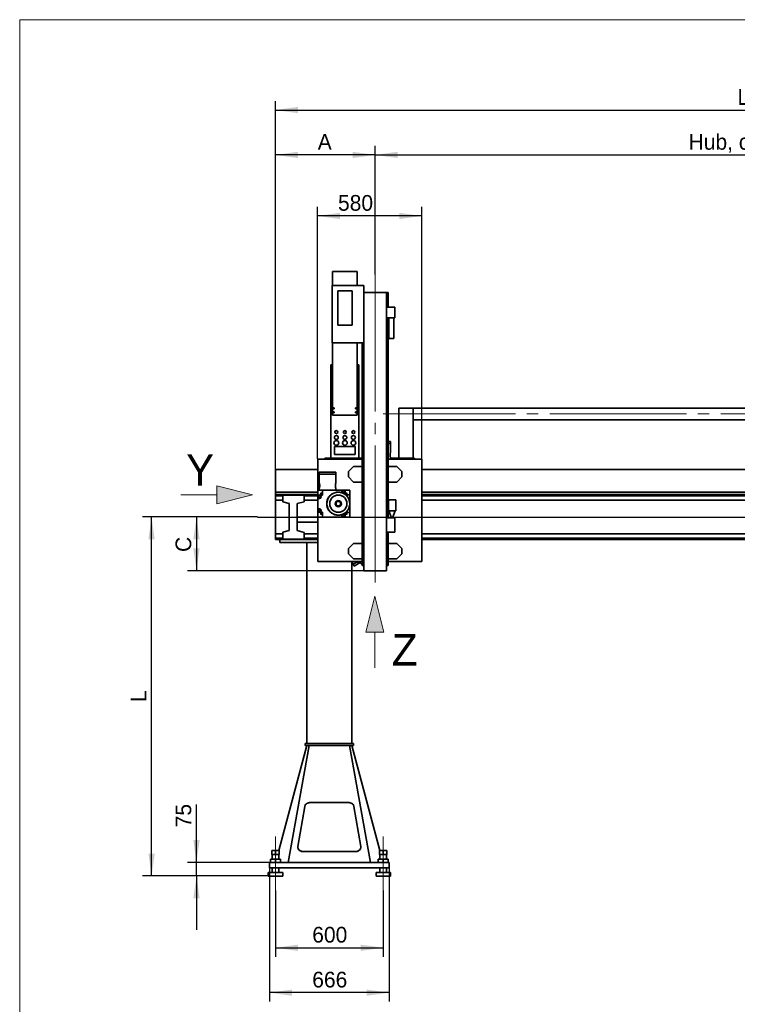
# Model space of a CAD drawing. Header units: millimetres. Extents: x 21 to 401, y 28 to 281.
# Tile 2 of 14: x 21 to 101, y 84 to 193. Entities that reach past the tile are written whole.
import ezdxf

# ---------------------------------------------------------------- set-up
doc = ezdxf.new("R2010")
doc.units = ezdxf.units.MM
doc.linetypes.add('SLD-Durchgehend', pattern=[0])
doc.linetypes.add('SLD-Punktstrich', pattern=[19.05, 15.24, -1.27, 1.27, -1.27])
doc.layers.add('KOPF', color=7, linetype='SLD-Durchgehend')
doc.styles.add('SLDTEXTSTYLE0', font='Gill Sans MT Pro Medium')
doc.styles.add('SLDTEXTSTYLE2', font='GIL_____.TTF')
doc.dimstyles.new('SLDDIMSTYLE0', dxfattribs={"dimtxt": 1.75, "dimasz": 2.5, "dimexe": 0, "dimexo": 0.0625, "dimgap": 0.4375, "dimtad": 1, "dimlfac": 50, "dimrnd": 1e-09, "dimzin": 12, "dimdsep": 46, "dimtxsty": 'SLDTEXTSTYLE2', "dimsah": 1, "dimcen": 0.09, "dimadec": 0, "dimazin": 3, "dimtfac": 1, "dimtofl": 0, "dimtmove": 0, "dimatfit": 3, "dimfxl": 1, "dimfrac": 2, "dimtolj": 1, "dimtzin": 12, "dimarcsym": 0})
doc.dimstyles.new('SLDDIMSTYLE2', dxfattribs={"dimtxt": 1.75, "dimasz": 2.5, "dimexe": 0, "dimexo": 0.0625, "dimgap": 0.4375, "dimtad": 1, "dimlfac": 50, "dimrnd": 1e-09, "dimzin": 12, "dimdsep": 46, "dimtxsty": 'SLDTEXTSTYLE2', "dimsah": 1, "dimcen": 0.09, "dimadec": 0, "dimazin": 3, "dimtfac": 1, "dimtmove": 0, "dimatfit": 0, "dimfxl": 1, "dimfrac": 2, "dimtolj": 1, "dimtzin": 12, "dimarcsym": 0})

# ---------------------------------------------------------------- blocks, each defined once
blk = doc.blocks.new('Pfeil_Y')
at = {"linetype": 'Continuous'}
blk.add_hatch(color=7, dxfattribs=at).paths.add_polyline_path([(2605.76, 9174.36), (2605.76, 9173.36), (2605.76, 9172.36), (2609.76, 9173.36)], flags=0)
at = {"layer": 'KOPF', "color": 7, "lineweight": 18}
for p, q in [((2609.76, 9173.36), (2605.76, 9174.36)), ((2605.76, 9174.36), (2605.76, 9173.36)), ((2601.76, 9173.36), (2605.76, 9173.36)), ((2605.76, 9172.36), (2609.76, 9173.36)), ((2605.76, 9173.36), (2605.76, 9172.36))]:
    blk.add_line(p, q, dxfattribs=at)
at = {"layer": 'KOPF', "color": 7, "insert": (2602.35, 9177.9), "char_height": 3.5, "attachment_point": 1, "style": 'SLDTEXTSTYLE0'}
blk.add_mtext('Y', dxfattribs=at)
blk = doc.blocks.new('Pfeil_Z')
at = {"linetype": 'Continuous'}
blk.add_hatch(color=7, dxfattribs=at).paths.add_polyline_path([(4381.71, 10138.06), (4382.71, 10138.06), (4381.71, 10142.06), (4380.71, 10138.06)], flags=0)
at = {"layer": 'KOPF', "color": 7, "lineweight": 18}
for p, q in [((4381.71, 10142.06), (4380.71, 10138.06)), ((4382.71, 10138.06), (4381.71, 10142.06)), ((4380.71, 10138.06), (4381.71, 10138.06)), ((4381.71, 10134.06), (4381.71, 10138.06)), ((4381.71, 10138.06), (4382.71, 10138.06))]:
    blk.add_line(p, q, dxfattribs=at)
at = {"layer": 'KOPF', "color": 7, "insert": (4383.59, 10137.83), "char_height": 3.5, "attachment_point": 1, "style": 'SLDTEXTSTYLE0'}
blk.add_mtext('Z', dxfattribs=at)
blk = doc.blocks.new('_D')
at = {"layer": 'KOPF'}
for p, q in [((47.24, 137.92), (39.43, 137.92)), ((40.43, 137.92), (40.43, 131.92)), ((59.08, 131.92), (39.43, 131.92))]:
    blk.add_line(p, q, dxfattribs=at)
for points in [[(40.43, 137.92), (40.08, 135.42), (40.78, 135.42)], [(40.43, 131.92), (40.78, 134.42), (40.08, 134.42)]]:
    blk.add_solid(points, dxfattribs=at)
at = {"layer": 'KOPF', "insert": (38.1, 134.02), "char_height": 1.75, "attachment_point": 1, "rotation": 90, "style": 'SLDTEXTSTYLE2'}
blk.add_mtext('C', dxfattribs=at)
blk = doc.blocks.new('_D_1')
at = {"layer": 'KOPF'}
for p, q in [((47.24, 137.92), (34.43, 137.92)), ((35.43, 97.92), (35.43, 137.92)), ((48.43, 97.92), (34.43, 97.92))]:
    blk.add_line(p, q, dxfattribs=at)
for points in [[(35.43, 137.92), (35.08, 135.42), (35.78, 135.42)], [(35.43, 97.92), (35.78, 100.42), (35.08, 100.42)]]:
    blk.add_solid(points, dxfattribs=at)
at = {"layer": 'KOPF', "insert": (33.1, 117.3), "char_height": 1.75, "attachment_point": 1, "rotation": 90, "style": 'SLDTEXTSTYLE2'}
blk.add_mtext('L', dxfattribs=at)
blk = doc.blocks.new('_D_2')
at = {"layer": 'KOPF'}
for p, q in [((60.33, 164.92), (60.33, 179.26)), ((159.33, 146.92), (159.33, 179.26)), ((60.33, 178.26), (159.33, 178.26))]:
    blk.add_line(p, q, dxfattribs=at)
for points in [[(60.33, 178.26), (62.83, 177.91), (62.83, 178.61)], [(159.33, 178.26), (156.83, 178.61), (156.83, 177.91)]]:
    blk.add_solid(points, dxfattribs=at)
at = {"layer": 'KOPF', "insert": (95.26, 180.59), "char_height": 1.75, "attachment_point": 1, "style": 'SLDTEXTSTYLE2'}
blk.add_mtext('Hub, course, stroke = sy+ay', dxfattribs=at)
blk = doc.blocks.new('_D_3')
at = {"layer": 'KOPF'}
for p, q in [((53.93, 144.38), (53.93, 172.46)), ((65.53, 144.38), (65.53, 172.46)), ((65.53, 171.46), (53.93, 171.46))]:
    blk.add_line(p, q, dxfattribs=at)
for points in [[(53.93, 171.46), (56.43, 171.11), (56.43, 171.81)], [(65.53, 171.46), (63.03, 171.81), (63.03, 171.11)]]:
    blk.add_solid(points, dxfattribs=at)
at = {"layer": 'KOPF', "insert": (56.2, 173.79), "char_height": 1.75, "attachment_point": 1, "style": 'SLDTEXTSTYLE2'}
blk.add_mtext('580', dxfattribs=at)
blk = doc.blocks.new('_D_4')
at = {"layer": 'KOPF'}
for p, q in [((49.23, 96.32), (49.23, 88.92)), ((61.23, 96.32), (61.23, 88.92)), ((49.23, 89.92), (61.23, 89.92))]:
    blk.add_line(p, q, dxfattribs=at)
for points in [[(49.23, 89.92), (51.73, 89.57), (51.73, 90.27)], [(61.23, 89.92), (58.73, 90.27), (58.73, 89.57)]]:
    blk.add_solid(points, dxfattribs=at)
at = {"layer": 'KOPF', "insert": (53.33, 92.25), "char_height": 1.75, "attachment_point": 1, "style": 'SLDTEXTSTYLE2'}
blk.add_mtext('600', dxfattribs=at)
blk = doc.blocks.new('_D_5')
at = {"layer": 'KOPF'}
for p, q in [((49.23, 143.2), (49.23, 179.26)), ((60.33, 164.92), (60.33, 179.26)), ((60.33, 178.26), (49.23, 178.26))]:
    blk.add_line(p, q, dxfattribs=at)
for points in [[(49.23, 178.26), (51.73, 177.91), (51.73, 178.61)], [(60.33, 178.26), (57.83, 178.61), (57.83, 177.91)]]:
    blk.add_solid(points, dxfattribs=at)
at = {"layer": 'KOPF', "insert": (53.94, 180.59), "char_height": 1.75, "attachment_point": 1, "style": 'SLDTEXTSTYLE2'}
blk.add_mtext('A', dxfattribs=at)
blk = doc.blocks.new('_D_7')
at = {"layer": 'KOPF'}
for p, q in [((49.23, 143.2), (49.23, 184.26)), ((49.23, 183.26), (169.23, 183.26)), ((169.23, 140.42), (169.23, 184.26))]:
    blk.add_line(p, q, dxfattribs=at)
for points in [[(49.23, 183.26), (51.73, 182.91), (51.73, 183.61)], [(169.23, 183.26), (166.73, 183.61), (166.73, 182.91)]]:
    blk.add_solid(points, dxfattribs=at)
at = {"layer": 'KOPF', "insert": (100.7, 185.59), "char_height": 1.75, "attachment_point": 1, "style": 'SLDTEXTSTYLE2'}
blk.add_mtext('Ly = A+sy+ay+B', dxfattribs=at)
blk = doc.blocks.new('_D_8')
at = {"layer": 'KOPF'}
for p, q in [((48.57, 98.82), (48.57, 83.92)), ((61.89, 98.82), (61.89, 83.92)), ((61.89, 84.92), (48.57, 84.92))]:
    blk.add_line(p, q, dxfattribs=at)
for points in [[(48.57, 84.92), (51.07, 84.57), (51.07, 85.27)], [(61.89, 84.92), (59.39, 85.27), (59.39, 84.57)]]:
    blk.add_solid(points, dxfattribs=at)
at = {"layer": 'KOPF', "insert": (53.33, 87.25), "char_height": 1.75, "attachment_point": 1, "style": 'SLDTEXTSTYLE2'}
blk.add_mtext('666', dxfattribs=at)
blk = doc.blocks.new('_D_9')
at = {"layer": 'KOPF'}
for p, q in [((40.43, 99.42), (40.43, 105.87)), ((48.57, 99.42), (39.43, 99.42)), ((40.43, 97.92), (40.43, 99.42)), ((48.43, 97.92), (39.43, 97.92)), ((40.43, 97.92), (40.43, 91.92))]:
    blk.add_line(p, q, dxfattribs=at)
for points in [[(40.43, 99.42), (40.78, 101.92), (40.08, 101.92)], [(40.43, 97.92), (40.08, 95.42), (40.78, 95.42)]]:
    blk.add_solid(points, dxfattribs=at)
at = {"layer": 'KOPF', "insert": (38.1, 103.34), "char_height": 1.75, "attachment_point": 1, "rotation": 90, "style": 'SLDTEXTSTYLE2'}
blk.add_mtext('75', dxfattribs=at)

msp = doc.modelspace()

# ---------------------------------------------------------------- linework, layer by layer
at = {"color": 7, "linetype": 'SLD-Durchgehend', "lineweight": 35}
for p, q in [((58.32332, 165.25647), (55.60332, 165.25647)), ((55.60332, 163.71627), (55.60332, 165.25647)), ((58.32332, 163.71627), (58.32332, 165.25647)), ((59.08332, 163.71627), (55.56332, 163.71627)), ((55.56332, 163.71627), (55.56332, 157.31627)), ((59.08332, 163.71627), (59.08332, 157.31627)), ((57.76332, 163.11627), (56.16332, 163.11627)), ((56.16332, 163.11627), (56.16332, 159.27627)), ((57.76332, 159.27627), (57.76332, 163.11627)), ((59.08332, 162.91607), (59.28332, 162.91607)), ((59.28332, 162.91607), (61.38332, 162.91607)), ((61.38332, 162.91607), (61.58332, 162.91607)), ((61.58332, 162.91607), (61.58332, 131.91607)), ((61.58332, 162.91587), (61.61732, 162.91587)), ((61.61732, 161.29607), (61.61732, 162.91587)), ((61.61732, 162.91587), (61.77332, 162.91587)), ((61.77332, 161.29607), (61.77332, 162.91587)), ((62.54332, 161.29607), (61.58332, 161.29607)), ((62.54332, 161.29607), (62.54332, 160.09607)), ((56.16332, 159.27627), (57.76332, 159.27627)), ((62.54332, 160.09607), (61.58332, 160.09607)), ((61.61732, 143.53607), (61.61732, 160.09607)), ((61.77332, 143.53607), (61.77332, 160.09607)), ((61.86332, 160.09607), (61.86332, 157.81607)), ((62.42332, 157.81607), (62.42332, 160.09607)), ((59.08332, 157.31627), (55.56332, 157.31627)), ((55.60332, 157.31627), (55.60332, 149.27607)), ((58.32332, 157.31627), (58.32332, 149.27607)), ((58.89332, 143.53607), (58.89332, 157.31627)), ((59.04932, 143.53607), (59.04932, 157.31627)), ((59.08332, 157.31627), (59.08332, 131.91607)), ((62.42332, 157.81607), (61.86332, 157.81607)), ((55.41332, 144.47607), (55.41332, 154.87607)), ((55.41332, 154.87607), (55.60332, 154.87607)), ((58.32332, 154.87607), (58.51332, 154.87607)), ((58.51332, 144.47607), (58.51332, 154.87607)), ((55.60332, 149.27607), (58.32332, 149.27607)), ((62.95832, 144.47607), (62.95832, 150.03627)), ((64.55832, 150.03627), (62.95832, 150.03627)), ((64.55832, 144.47607), (64.55832, 150.03627)), ((114.07332, 150.03607), (64.55832, 150.03607)), ((114.07332, 148.75607), (64.55832, 148.75607)), ((62.05732, 146.31607), (61.77332, 146.31607)), ((62.05732, 146.11607), (61.77332, 146.11607)), ((62.05532, 145.14492), (62.05532, 146.11607)), ((62.05732, 146.11607), (62.05732, 146.31607)), ((58.11332, 145.77607), (55.81332, 145.77607)), ((55.81332, 145.77607), (55.81332, 144.87607)), ((55.81332, 144.87607), (58.11332, 144.87607)), ((58.11332, 144.87607), (58.11332, 145.77607)), ((62.00732, 144.9504), (62.00732, 144.70172)), ((58.89332, 144.37607), (53.93332, 144.37607)), ((53.93332, 144.37607), (53.93332, 140.90207)), ((54.73332, 144.47607), (58.53332, 144.47607)), ((54.73332, 144.37607), (54.73332, 144.47607)), ((58.53332, 144.37607), (58.53332, 144.47607)), ((58.89332, 144.47607), (58.53332, 144.47607)), ((65.53332, 144.37607), (61.77332, 144.37607)), ((62.05532, 144.37607), (62.05532, 144.5071)), ((63.53332, 144.47607), (62.05532, 144.47607)), ((63.53332, 144.37607), (63.53332, 144.47607)), ((63.53332, 144.47607), (64.73332, 144.47607)), ((64.73332, 144.37607), (64.73332, 144.47607)), ((65.53332, 132.97607), (65.53332, 144.37607)), ((53.93332, 143.19607), (49.23332, 143.19607)), ((49.23332, 140.69607), (49.23332, 143.19607)), ((54.10332, 142.90207), (54.10332, 142.70207)), ((55.96332, 142.90207), (54.10332, 142.90207)), ((55.96332, 142.70207), (54.10332, 142.70207)), ((54.10532, 142.70207), (54.10532, 141.73092)), ((55.96132, 141.73104), (55.96132, 142.70207)), ((55.96332, 142.70207), (55.96332, 142.90207)), ((57.91712, 143.53607), (57.35332, 142.97227)), ((57.35332, 142.97227), (57.35332, 142.37987)), ((58.87332, 143.53607), (57.91712, 143.53607)), ((58.87332, 141.81607), (58.87332, 143.53607)), ((59.07332, 143.53607), (58.87332, 143.53607)), ((59.07332, 141.81607), (59.07332, 143.53607)), ((61.59332, 141.81607), (61.59332, 143.53607)), ((61.79332, 143.53607), (61.59332, 143.53607)), ((61.79332, 141.81607), (61.79332, 143.53607)), ((62.74952, 143.53607), (61.79332, 143.53607)), ((63.31332, 142.97227), (62.74952, 143.53607)), ((63.31332, 142.37987), (63.31332, 142.97227)), ((175.33332, 143.19607), (65.53332, 143.19607)), ((54.15332, 141.41207), (54.15332, 141.53645)), ((55.91332, 141.41207), (55.91332, 141.53637)), ((57.35332, 142.37987), (57.91712, 141.81607)), ((57.91712, 141.81607), (58.87332, 141.81607)), ((59.07332, 141.81607), (58.87332, 141.81607)), ((58.89332, 134.97607), (58.89332, 141.81607)), ((59.04932, 134.97607), (59.04932, 141.81607)), ((61.79332, 141.81607), (61.59332, 141.81607)), ((61.61732, 137.81607), (61.61732, 141.81607)), ((61.77332, 137.81607), (61.77332, 141.81607)), ((61.79332, 141.81607), (62.74952, 141.81607)), ((62.74952, 141.81607), (63.31332, 142.37987)), ((53.93332, 140.69607), (49.23332, 140.69607)), ((49.23332, 140.41607), (49.23332, 140.69607)), ((53.93332, 140.43607), (49.23532, 140.43607)), ((49.23532, 140.43607), (49.23532, 140.28007)), ((53.93332, 140.35207), (53.93332, 140.90207)), ((53.93332, 140.90207), (54.47332, 140.90207)), ((54.10532, 141.0931), (54.10532, 140.90207)), ((54.15332, 141.28792), (54.15332, 141.41207)), ((54.41332, 140.53079), (54.41332, 140.47335)), ((54.47332, 140.35207), (54.47332, 140.90207)), ((54.47332, 140.90207), (56.62332, 140.90207)), ((55.91332, 141.28785), (55.91332, 141.41207)), ((55.96132, 140.90207), (55.96132, 141.09322)), ((56.62332, 140.90207), (56.62332, 140.63171)), ((56.64332, 140.90207), (56.62332, 140.90207)), ((56.64332, 140.62518), (56.64332, 140.90207)), ((56.98332, 140.90207), (56.64332, 140.90207)), ((56.98332, 140.45164), (56.98332, 140.90207)), ((57.00332, 140.90207), (56.98332, 140.90207)), ((57.00332, 140.43706), (57.00332, 140.90207)), ((57.00332, 140.90207), (57.53332, 140.90207)), ((57.05332, 140.47335), (57.05332, 140.53079)), ((57.53332, 140.90207), (57.53332, 140.37207)), ((175.33332, 140.69607), (65.53332, 140.69607)), ((169.23132, 140.43607), (65.53332, 140.43607)), ((49.23532, 140.41607), (49.23332, 140.41607)), ((49.23332, 140.4091), (49.23332, 140.41607)), ((49.23532, 140.4091), (49.23332, 140.4091)), ((49.23332, 140.4091), (49.23332, 140.17607)), ((49.23532, 140.17607), (49.23332, 140.17607)), ((49.23332, 140.17607), (49.23332, 139.77607)), ((49.23532, 139.77607), (49.23332, 139.77607)), ((49.23332, 139.77607), (49.23332, 136.05607)), ((50.03332, 140.28007), (49.23532, 140.28007)), ((49.23532, 140.28007), (49.23532, 139.77607)), ((50.03332, 139.77607), (49.23532, 139.77607)), ((50.03332, 140.36607), (50.03332, 139.61435)), ((52.43332, 140.36607), (50.03332, 140.36607)), ((50.03332, 139.61435), (50.77332, 139.41607)), ((50.77332, 139.41607), (50.77332, 136.41607)), ((51.65332, 139.41607), (52.43332, 139.62507)), ((51.65332, 136.41607), (51.65332, 139.41607)), ((52.43332, 139.62507), (52.43332, 140.36607)), ((53.93332, 140.28007), (52.43332, 140.28007)), ((53.93332, 139.77607), (52.43332, 139.77607)), ((53.93332, 140.35207), (54.47332, 140.35207)), ((53.93332, 140.33207), (53.93332, 140.35207)), ((54.13332, 140.33207), (53.93332, 140.33207)), ((53.93332, 140.01207), (53.93332, 140.33207)), ((53.93332, 140.01207), (53.93332, 138.79207)), ((53.95332, 140.01207), (53.93332, 140.01207)), ((53.95332, 140.01207), (53.95332, 139.99207)), ((54.13332, 139.99207), (53.95332, 139.99207)), ((53.95332, 139.99207), (53.95332, 139.97207)), ((54.13332, 139.97207), (53.95332, 139.97207)), ((53.95332, 138.83207), (53.95332, 139.97207)), ((54.36205, 140.42207), (54.3046, 140.42207)), ((57.08373, 140.37207), (57.53332, 140.37207)), ((57.16205, 140.42207), (57.1046, 140.42207)), ((57.51332, 139.40207), (57.51332, 140.37207)), ((57.51332, 138.43207), (57.51332, 139.40207)), ((57.53332, 138.43207), (57.53332, 140.37207)), ((62.62332, 139.81607), (61.82332, 139.81607)), ((61.82332, 139.81607), (61.82332, 138.61607)), ((62.62332, 138.61607), (62.62332, 139.81607)), ((166.03333, 140.28007), (65.53332, 140.28007)), ((166.03333, 139.77607), (65.53332, 139.77607)), ((53.93332, 138.79207), (53.95332, 138.79207)), ((53.93332, 138.47207), (53.93332, 138.79207)), ((54.13332, 138.47207), (53.93332, 138.47207)), ((53.93332, 138.45207), (53.93332, 138.47207)), ((53.93332, 137.90207), (53.93332, 138.45207)), ((54.47332, 138.45207), (53.93332, 138.45207)), ((53.95332, 138.83207), (54.13332, 138.83207)), ((53.95332, 138.83207), (53.95332, 138.81207)), ((54.13332, 138.81207), (53.95332, 138.81207)), ((53.95332, 138.81207), (53.95332, 138.79207)), ((54.3046, 138.38207), (54.36205, 138.38207)), ((54.41332, 138.33079), (54.41332, 138.27335)), ((54.47332, 137.90207), (54.47332, 138.45207)), ((56.98332, 137.90207), (56.98332, 138.3525)), ((57.00332, 137.90207), (57.00332, 138.36708)), ((57.05332, 138.27335), (57.05332, 138.33079)), ((57.08373, 138.43207), (57.53332, 138.43207)), ((57.1046, 138.38207), (57.16205, 138.38207)), ((57.53332, 138.43207), (57.53332, 137.90207)), ((61.82332, 138.61607), (62.62332, 138.61607)), ((61.87332, 138.61607), (62.1645, 137.81607)), ((62.28215, 137.81607), (62.57332, 138.61607)), ((53.93332, 137.88607), (51.65332, 137.88607)), ((51.65332, 137.32607), (53.93332, 137.32607)), ((53.93332, 137.90207), (53.93332, 132.97607)), ((54.47332, 137.90207), (53.93332, 137.90207)), ((56.62332, 137.90207), (54.47332, 137.90207)), ((56.62332, 138.17244), (56.62332, 137.90207)), ((56.64332, 137.90207), (56.62332, 137.90207)), ((56.64332, 137.90207), (56.64332, 138.17896)), ((56.98332, 137.90207), (56.64332, 137.90207)), ((57.00332, 137.90207), (56.98332, 137.90207)), ((57.53332, 137.90207), (57.00332, 137.90207)), ((62.54332, 137.81607), (61.58332, 137.81607)), ((62.54332, 137.81607), (62.54332, 136.21607)), ((49.23532, 136.05607), (49.23332, 136.05607)), ((49.23332, 136.05607), (49.23332, 135.65607)), ((50.03332, 136.05607), (49.23532, 136.05607)), ((49.23532, 135.55207), (49.23532, 136.05607)), ((50.77332, 136.41607), (50.03332, 136.21779)), ((50.03332, 136.21779), (50.03332, 135.46607)), ((52.43332, 136.20707), (51.65332, 136.41607)), ((52.43332, 135.46607), (52.43332, 136.20707)), ((53.93332, 136.05607), (52.43332, 136.05607)), ((62.54332, 136.21607), (61.58332, 136.21607)), ((61.61732, 134.97607), (61.61732, 136.21607)), ((61.77332, 134.97607), (61.77332, 136.21607)), ((166.03333, 136.05607), (65.53332, 136.05607)), ((49.23532, 135.65607), (49.23332, 135.65607)), ((49.23332, 135.65607), (49.23332, 135.42304)), ((49.23332, 135.42304), (49.23532, 135.42304)), ((49.23332, 135.41607), (49.23332, 135.42304)), ((49.23532, 135.41607), (49.23332, 135.41607)), ((50.03332, 135.55207), (49.23532, 135.55207)), ((49.23532, 135.39607), (49.23532, 135.55207)), ((53.93332, 135.39607), (49.23532, 135.39607)), ((49.73332, 135.06607), (49.73332, 135.39607)), ((49.73332, 135.06607), (53.93332, 135.06607)), ((50.03332, 135.46607), (52.43332, 135.46607)), ((53.93332, 135.55207), (52.43332, 135.55207)), ((52.73332, 135.06607), (52.73332, 112.69607)), ((57.91712, 134.97607), (57.35332, 134.41227)), ((58.87332, 134.97607), (57.91712, 134.97607)), ((58.87332, 133.25607), (58.87332, 134.97607)), ((58.87332, 134.97607), (59.07332, 134.97607)), ((59.07332, 133.25607), (59.07332, 134.97607)), ((61.59332, 133.25607), (61.59332, 134.97607)), ((61.59332, 134.97607), (61.79332, 134.97607)), ((61.79332, 134.97607), (61.79332, 133.25607)), ((62.74952, 134.97607), (61.79332, 134.97607)), ((63.31332, 134.41227), (62.74952, 134.97607)), ((166.03333, 135.55207), (65.53332, 135.55207)), ((169.23132, 135.39607), (65.53332, 135.39607)), ((57.35332, 134.41227), (57.35332, 133.81987)), ((63.31332, 133.81987), (63.31332, 134.41227)), ((53.93332, 132.97607), (58.89332, 132.97607)), ((57.35332, 133.81987), (57.91712, 133.25607)), ((57.73332, 132.97607), (57.73332, 112.69607)), ((57.77528, 132.87192), (57.95568, 132.97607)), ((57.89528, 132.66407), (57.77528, 132.87192)), ((57.89528, 132.66407), (58.36813, 132.93707)), ((57.91712, 133.25607), (58.87332, 133.25607)), ((58.48913, 132.72749), (58.34561, 132.97607)), ((58.6603, 132.82632), (58.48913, 132.72749)), ((59.07332, 133.25607), (58.87332, 133.25607)), ((58.89332, 132.51607), (58.89332, 133.25607)), ((59.04932, 132.51607), (59.04932, 133.25607)), ((61.79332, 133.25607), (61.59332, 133.25607)), ((61.61732, 132.51607), (61.61732, 133.25607)), ((61.77332, 132.51607), (61.77332, 133.25607)), ((61.77332, 132.97607), (65.53332, 132.97607)), ((61.79332, 133.25607), (62.74952, 133.25607)), ((62.74952, 133.25607), (63.31332, 133.81987)), ((58.01528, 132.45622), (57.89528, 132.66407)), ((58.01528, 132.45622), (58.48813, 132.72922)), ((59.04932, 132.51607), (58.89332, 132.51607)), ((59.08332, 132.51607), (59.04932, 132.51607)), ((59.08332, 131.91607), (59.28332, 131.91607)), ((59.28332, 131.91607), (61.38332, 131.91607)), ((61.38332, 131.91607), (61.58332, 131.91607)), ((61.58332, 132.51607), (61.61732, 132.51607)), ((61.61732, 132.51607), (61.77332, 132.51607)), ((52.73332, 112.45607), (49.5946, 100.76207)), ((52.98332, 112.45607), (50.63332, 99.41607)), ((52.53332, 112.45607), (52.53332, 112.69607)), ((52.73332, 112.69607), (52.53332, 112.69607)), ((52.73332, 112.45607), (52.53332, 112.45607)), ((57.73332, 112.69607), (52.73332, 112.69607)), ((57.73332, 112.45607), (52.73332, 112.45607)), ((57.48332, 112.45607), (59.83332, 99.41607)), ((57.93332, 112.69607), (57.73332, 112.69607)), ((57.93332, 112.45607), (57.73332, 112.45607)), ((57.73332, 112.45607), (60.87205, 100.76207)), ((57.93332, 112.45607), (57.93332, 112.69607)), ((52.49392, 105.67428), (51.72938, 101.21316)), ((57.37856, 106.09784), (53.08809, 106.09784)), ((58.73726, 101.21316), (57.97272, 105.67428)), ((51.72354, 101.14468), (51.72354, 101.12179)), ((58.7431, 101.12179), (58.7431, 101.14468)), ((48.82332, 100.76207), (48.82332, 100.32207)), ((48.82332, 100.76207), (49.23332, 100.76207)), ((48.82332, 100.32207), (49.23332, 100.32207)), ((48.87332, 100.32207), (48.87332, 99.77607)), ((49.23332, 100.76207), (49.23332, 100.32207)), ((49.23332, 100.76207), (49.64332, 100.76207)), ((49.23332, 100.32207), (49.64332, 100.32207)), ((49.59332, 99.77607), (49.59332, 100.32207)), ((49.64332, 100.76207), (49.64332, 100.32207)), ((52.32354, 100.65265), (58.1431, 100.65265)), ((52.32354, 100.62976), (58.1431, 100.62976)), ((60.82332, 100.76207), (60.82332, 100.32207)), ((60.82332, 100.76207), (61.23332, 100.76207)), ((60.82332, 100.32207), (61.23332, 100.32207)), ((60.87332, 100.32207), (60.87332, 99.77607)), ((61.23332, 100.76207), (61.23332, 100.32207)), ((61.23332, 100.76207), (61.64332, 100.76207)), ((61.23332, 100.32207), (61.64332, 100.32207)), ((61.59332, 99.77607), (61.59332, 100.32207)), ((61.64332, 100.76207), (61.64332, 100.32207)), ((48.57332, 98.81607), (48.57332, 99.41607)), ((61.89332, 99.41607), (48.57332, 99.41607)), ((61.89332, 98.81607), (48.57332, 98.81607)), ((48.68332, 99.77607), (48.68332, 99.41607)), ((48.68332, 99.77607), (49.23332, 99.77607)), ((48.87332, 98.81607), (48.87332, 98.31607)), ((49.23332, 99.77607), (49.23332, 99.41607)), ((49.23332, 99.77607), (49.78332, 99.77607)), ((49.59332, 98.31607), (49.59332, 98.81607)), ((49.78332, 99.77607), (49.78332, 99.41607)), ((60.68332, 99.77607), (60.68332, 99.41607)), ((60.68332, 99.77607), (61.23332, 99.77607)), ((60.87332, 98.81607), (60.87332, 98.31607)), ((61.23332, 99.77607), (61.23332, 99.41607)), ((61.23332, 99.77607), (61.78332, 99.77607)), ((61.59332, 98.31607), (61.59332, 98.81607)), ((61.78332, 99.77607), (61.78332, 99.41607)), ((61.89332, 98.81607), (61.89332, 99.41607)), ((48.43332, 98.31607), (48.43332, 97.91607)), ((50.03332, 98.31607), (48.43332, 98.31607)), ((50.03332, 97.91607), (48.43332, 97.91607)), ((50.03332, 97.91607), (50.03332, 98.31607)), ((60.43332, 98.31607), (60.43332, 97.91607)), ((62.03332, 98.31607), (60.43332, 98.31607)), ((62.03332, 97.91607), (60.43332, 97.91607)), ((62.03332, 97.91607), (62.03332, 98.31607))]:
    msp.add_line(p, q, dxfattribs=at)
at = {"color": 7, "linetype": 'SLD-Durchgehend', "lineweight": 35, "flags": 128}
for points in [[(59.08332, 132.47018), (59.05642, 132.48575), (59.00744, 132.51607)], [(53.08809, 106.09784), (53.02216, 106.09486), (52.95704, 106.08596), (52.89351, 106.07124), (52.83233, 106.05089), (52.77424, 106.02516), (52.71996, 105.99434), (52.67013, 105.95882), (52.62537, 105.91903), (52.5862, 105.87544), (52.55312, 105.82859), (52.52651, 105.77904), (52.5067, 105.7274), (52.49392, 105.67428)], [(57.97272, 105.67428), (57.95995, 105.7274), (57.94014, 105.77904), (57.91353, 105.82859), (57.88044, 105.87544), (57.84128, 105.91903), (57.79651, 105.95882), (57.74669, 105.99434), (57.6924, 106.02516), (57.63432, 106.05089), (57.57314, 106.07124), (57.5096, 106.08596), (57.44448, 106.09486), (57.37856, 106.09784)], [(51.72354, 101.12179), (51.72589, 101.07834), (51.7358, 101.02286), (51.75334, 100.96866), (51.77829, 100.91645), (51.81032, 100.8669), (51.84902, 100.82067), (51.89388, 100.77835), (51.94433, 100.74049), (51.99969, 100.70759), (52.05927, 100.68006), (52.12227, 100.65827), (52.18789, 100.6425), (52.25527, 100.63295), (52.32354, 100.62976)], [(51.72938, 101.21316), (51.72374, 101.15728), (51.72589, 101.10123), (51.7358, 101.04575), (51.75334, 100.99155), (51.77829, 100.93934), (51.81032, 100.8898), (51.84902, 100.84357), (51.89388, 100.80124), (51.94433, 100.76339), (51.99969, 100.73048), (52.05927, 100.70295), (52.12227, 100.68116), (52.18789, 100.66539), (52.25527, 100.65584), (52.32354, 100.65265)], [(58.1431, 100.65265), (58.21137, 100.65584), (58.27875, 100.66539), (58.34437, 100.68116), (58.40738, 100.70295), (58.46695, 100.73048), (58.52232, 100.76339), (58.57276, 100.80124), (58.61762, 100.84357), (58.65632, 100.8898), (58.68835, 100.93934), (58.7133, 100.99155), (58.73085, 101.04575), (58.74076, 101.10123), (58.7429, 101.15728), (58.73726, 101.21316)], [(58.1431, 100.62976), (58.21137, 100.63295), (58.27875, 100.6425), (58.34437, 100.65827), (58.40738, 100.68006), (58.46695, 100.70759), (58.52232, 100.74049), (58.57276, 100.77835), (58.61762, 100.82067), (58.65632, 100.8669), (58.68835, 100.91645), (58.7133, 100.96866), (58.73085, 101.02286), (58.74076, 101.07834), (58.7431, 101.12179)]]:
    msp.add_lwpolyline(points, dxfattribs=at)
at = {"color": 7, "linetype": 'SLD-Durchgehend', "lineweight": 35}
for centre, radius in [((55.72332, 150.02607), 0.065), ((55.72332, 149.57607), 0.065), ((58.20332, 150.02607), 0.065), ((58.20332, 149.57607), 0.065), ((56.01332, 147.37607), 0.161), ((56.96332, 147.37607), 0.161), ((57.91332, 147.37607), 0.161), ((56.01332, 146.17607), 0.265), ((56.01332, 146.77607), 0.221), ((56.96332, 146.17607), 0.265), ((56.96332, 146.77607), 0.221), ((57.91332, 146.17607), 0.265), ((57.91332, 146.77607), 0.221), ((54.33332, 140.50207), 0.085), ((56.23332, 139.40207), 1.28), ((56.81332, 140.72207), 0.11), ((57.13332, 140.50207), 0.085), ((54.13332, 140.16207), 0.11), ((56.23332, 139.40207), 0.95924), ((56.23332, 139.40207), 0.95), ((56.23332, 139.40207), 0.35), ((56.23332, 139.40207), 0.32856), ((56.23332, 139.40207), 0.26155), ((56.23332, 139.40207), 0.25), ((54.13332, 138.64207), 0.11), ((54.33332, 138.30207), 0.085), ((57.13332, 138.30207), 0.085), ((56.81332, 138.08207), 0.11)]:
    msp.add_circle(centre, radius, dxfattribs=at)
for centre, radius, start, end in [((56.23332, 139.40207), 1.29, 72.4026634, 287.5973366), ((56.23332, 139.40207), 1.29, 71.4682897, 72.4026634), ((56.23332, 139.40207), 1.29, 53.3518577, 54.451256), ((56.23332, 139.40207), 1.29, 48.7585321, 53.3518577), ((54.13332, 140.16207), 0.19, 270, 90), ((54.13332, 140.16207), 0.17, 270, 90), ((54.13332, 138.64207), 0.19, 270, 90), ((54.13332, 138.64207), 0.17, 270, 90), ((56.23332, 139.40207), 1.29, 305.548744, 306.6481423), ((56.23332, 139.40207), 1.29, 306.6481423, 311.2414679), ((56.23332, 139.40207), 1.29, 287.5973366, 288.5317103), ((59.82132, 133.77607), 1.5, 212.2309526, 231.7811673)]:
    msp.add_arc(centre, radius, start, end, dxfattribs=at)
for points, knots in [([(61.9984, 144.82607), (61.9987, 144.8432), (61.9993, 144.87798), (62.00397, 144.92836), (62.01086, 144.97621), (62.01944, 145.02006), (62.02892, 145.05955), (62.03825, 145.09307), (62.04652, 145.11981), (62.0523, 145.1373), (62.05525, 145.14587), (62.05501, 145.14516), (62.05493, 145.14492)], [0, 0, 0, 0, 0.1014486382, 0.20596115, 0.3073767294, 0.4115323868, 0.5168109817, 0.6249726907, 0.7330079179, 0.8444073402, 0.9483889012, 1, 1, 1, 1]), ([(62.05497, 144.5071), (62.05504, 144.5069), (62.05525, 144.50628), (62.05248, 144.51433), (62.04715, 144.53041), (62.03969, 144.55429), (62.03079, 144.58555), (62.02127, 144.62383), (62.01206, 144.66879), (62.00458, 144.7184), (61.99941, 144.77153), (61.99874, 144.8077), (61.9984, 144.82607)], [0, 0, 0, 0, 0.050202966, 0.154665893, 0.254408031, 0.356841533, 0.460466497, 0.566855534, 0.674740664, 0.785855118, 0.891230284, 1, 1, 1, 1]), ([(54.10572, 141.73092), (54.10565, 141.73113), (54.10545, 141.73171), (54.10831, 141.72338), (54.11364, 141.70729), (54.12119, 141.68306), (54.13008, 141.65173), (54.13965, 141.61312), (54.14876, 141.56829), (54.15633, 141.51802), (54.16116, 141.46538), (54.16278, 141.41141), (54.16116, 141.3595), (54.15664, 141.30936), (54.14988, 141.26259), (54.14139, 141.21894), (54.132, 141.17965), (54.1226, 141.14575), (54.11436, 141.11907), (54.10842, 141.10107), (54.10541, 141.09231), (54.10561, 141.09291), (54.10568, 141.0931)], [0, 0, 0, 0, 0.027828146, 0.077714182, 0.129012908, 0.179635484, 0.231591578, 0.284722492, 0.339341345, 0.393222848, 0.4488204, 0.500117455, 0.553023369, 0.602487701, 0.653301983, 0.704456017, 0.75695182, 0.810697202, 0.866014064, 0.919350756, 0.974397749, 1, 1, 1, 1]), ([(55.96097, 141.73104), (55.96104, 141.73124), (55.96125, 141.73186), (55.95848, 141.72381), (55.95315, 141.70773), (55.94569, 141.68386), (55.93679, 141.65259), (55.92727, 141.61431), (55.91806, 141.56935), (55.91058, 141.51974), (55.90541, 141.46661), (55.90474, 141.43044), (55.9044, 141.41207)], [0, 0, 0, 0, 0.050202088, 0.154665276, 0.254408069, 0.356841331, 0.460465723, 0.566854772, 0.674740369, 0.78585459, 0.891230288, 1, 1, 1, 1]), ([(54.3046, 140.42207), (54.3116, 140.42336), (54.32578, 140.42597), (54.346, 140.42547), (54.35755, 140.42302), (54.36205, 140.42207)], [0, 0, 0, 0, 0.373536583, 0.756477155, 1, 1, 1, 1]), ([(55.9044, 141.41207), (55.9047, 141.39494), (55.9053, 141.36016), (55.90997, 141.30978), (55.91686, 141.26193), (55.92544, 141.21808), (55.93492, 141.17859), (55.94425, 141.14507), (55.95252, 141.11833), (55.9583, 141.10085), (55.96125, 141.09227), (55.96101, 141.09298), (55.96093, 141.09322)], [0, 0, 0, 0, 0.101447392, 0.205960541, 0.307375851, 0.411531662, 0.516810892, 0.624972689, 0.733007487, 0.844407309, 0.948388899, 1, 1, 1, 1]), ([(57.1046, 140.42207), (57.1116, 140.42336), (57.12578, 140.42597), (57.146, 140.42547), (57.15755, 140.42302), (57.16205, 140.42207)], [0, 0, 0, 0, 0.3735367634, 0.7564674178, 1, 1, 1, 1]), ([(54.36205, 140.42207), (54.34658, 140.42088), (54.32732, 140.41939), (54.30834, 140.42163), (54.3046, 140.42207)], [0, 0, 0, 0, 0.802615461, 1, 1, 1, 1]), ([(57.16205, 140.42207), (57.14658, 140.42088), (57.12732, 140.41939), (57.10834, 140.42163), (57.1046, 140.42207)], [0, 0, 0, 0, 0.802615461, 1, 1, 1, 1]), ([(54.3046, 138.22207), (54.3116, 138.22336), (54.32578, 138.22597), (54.346, 138.22547), (54.35755, 138.22302), (54.36205, 138.22207)], [0, 0, 0, 0, 0.373536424, 0.756476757, 1, 1, 1, 1]), ([(57.1046, 138.22207), (57.1116, 138.22336), (57.12578, 138.22597), (57.146, 138.22547), (57.15755, 138.22302), (57.16205, 138.22207)], [0, 0, 0, 0, 0.373536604, 0.756467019, 1, 1, 1, 1])]:
    msp.add_open_spline(points, degree=3, knots=knots, dxfattribs=at)
at = {"layer": 'KOPF', "lineweight": 18}
for q in [(195.73608, 193.32761), (20.73608, 28.32761)]:
    msp.add_line((20.73608, 193.32761), q, dxfattribs=at)
at = {"layer": 'KOPF', "linetype": 'SLD-Punktstrich', "lineweight": 18}
for p, q in [((60.33332, 164.91607), (60.33332, 129.91607)), ((114.07332, 149.39607), (61.23332, 149.39607)), ((49.23332, 96.31607), (49.23332, 102.32207)), ((61.23332, 96.31607), (61.23332, 102.32207))]:
    msp.add_line(p, q, dxfattribs=at)
at = {"layer": 'KOPF'}
msp.add_line((47.23657, 137.91607), (171.94031, 137.91607), dxfattribs=at)

# ---------------------------------------------------------------- block references
for name, p in [('Pfeil_Y', (-2563.07419, -9032.98462)), ('Pfeil_Z', (-4321.39512, -10012.96215))]:
    msp.add_blockref(name, p, dxfattribs=at)

# ---------------------------------------------------------------- dimensions: what is measured, and where the dimension line sits
for base, p1, p2, picture, middle in [((169.23332, 183.25647), (49.23332, 143.19607), (169.23332, 140.41607), '_D_7', (109.23332, 183.25647)), ((49.23332, 178.25647), (60.33332, 164.91607), (49.23332, 143.19607), '_D_5', (54.78332, 178.25647)), ((159.33332, 178.25647), (60.33332, 164.91607), (159.33332, 146.91607), '_D_2', (109.83332, 178.25647)), ((53.93332, 171.46096), (65.53332, 144.37607), (53.93332, 144.37607), '_D_3', (58.09995, 171.46096)), ((48.57332, 84.91607), (61.89332, 98.81607), (48.57332, 98.81607), '_D_8', (55.23332, 84.91607)), ((61.23332, 89.91607), (49.23332, 96.31607), (61.23332, 96.31607), '_D_4', (55.23332, 89.91607))]:
    dim = msp.add_linear_dim(base=base, p1=p1, p2=p2, dimstyle='SLDDIMSTYLE0', dxfattribs=at)
    dim.commit()
    dim.dimension.update_dxf_attribs({"geometry": picture, "text_midpoint": middle, "dimtype": 160})
dim = msp.add_linear_dim(base=(35.43332, 137.91607), p1=(48.43332, 97.91607), p2=(47.23657, 137.91607), angle=90, text='L', dimstyle='SLDDIMSTYLE0', dxfattribs=at)
dim.commit()
dim.dimension.update_dxf_attribs({"geometry": '_D_1', "text_midpoint": (35.43332, 117.91607), "dimtype": 160})
for base, p1, p2, dimstyle, picture, middle in [((40.43332, 131.91607), (47.23657, 137.91607), (59.08332, 131.91607), 'SLDDIMSTYLE0', '_D', (40.43332, 134.91607)), ((40.43332, 99.41607), (48.43332, 97.91607), (48.57332, 99.41607), 'SLDDIMSTYLE2', '_D_9', (40.43332, 104.60398))]:
    dim = msp.add_linear_dim(base=base, p1=p1, p2=p2, angle=90, dimstyle=dimstyle, dxfattribs=at)
    dim.commit()
    dim.dimension.update_dxf_attribs({"geometry": picture, "text_midpoint": middle, "dimtype": 160})

doc.saveas('drawing.dxf')
